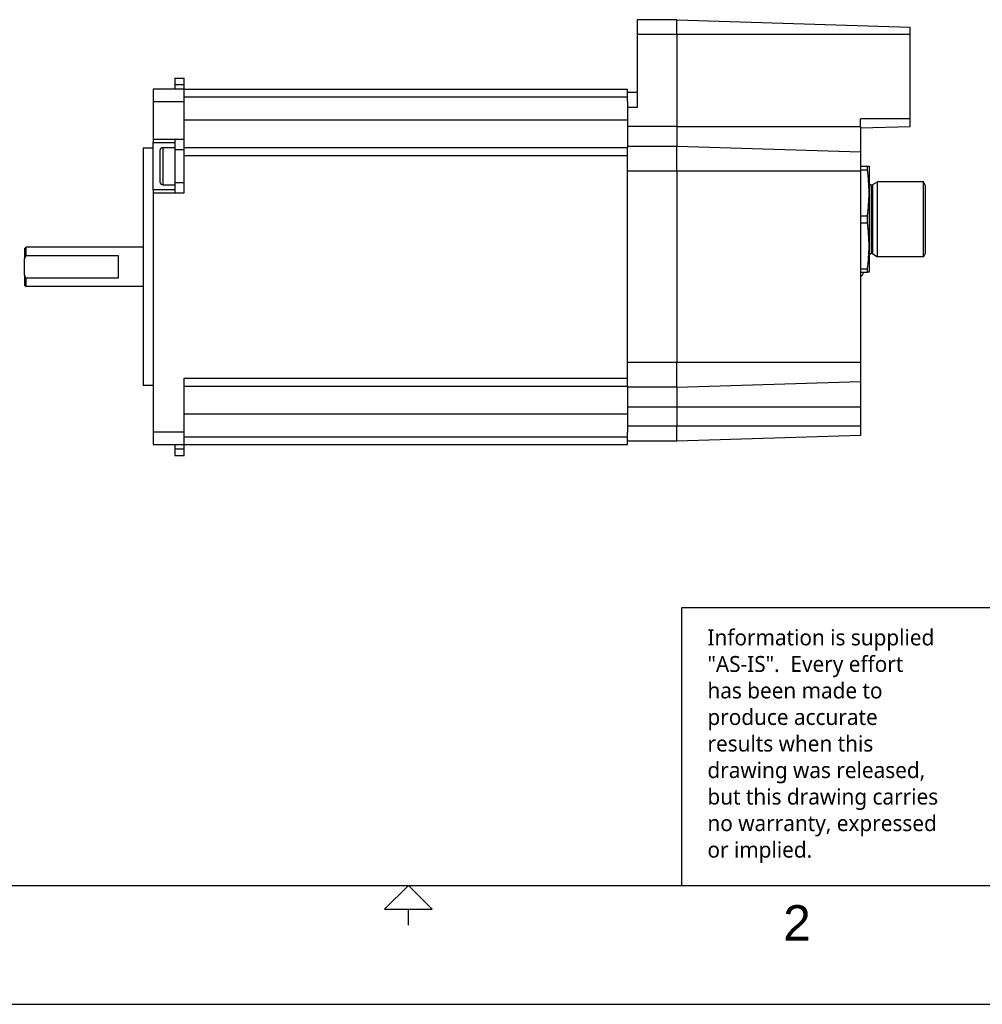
# Model space of a CAD drawing. Extents: x 0 to 21, y 0 to 16.
# Tile 2 of 5: x 8 to 14.1, y 0 to 6.2. Entities that reach past the tile are written whole.
import ezdxf

# ---------------------------------------------------------------- set-up
doc = ezdxf.new("R2010")
doc.units = 0
doc.header["$MEASUREMENT"] = 0
for name, color, linetype in [('CONTINUOUS', 7, 'CONTINUOUS'), ('TANGENT_EDGES', 7, 'CONTINUOUS'), ('VISIBLE', 7, 'CONTINUOUS')]:
    doc.layers.add(name, color=color, linetype=linetype)

# ---------------------------------------------------------------- blocks, each defined once
blk = doc.blocks.new('BLOCK17')
at = {"layer": 'CONTINUOUS'}
for p, q in [((14.25, 2.5021), (12.2228, 2.5021)), ((12.2228, 2.5), (12.2228, 0.75)), ((0.5, 0.75), (20.5, 0.75)), ((10.5, 0.5), (10.5, 0.6)), ((0, 0), (21, 0))]:
    blk.add_line(p, q, dxfattribs=at)
blk.add_lwpolyline([(10.35, 0.6), (10.65, 0.6), (10.5, 0.75), (10.5, 0.75), (10.35, 0.6)], dxfattribs=at)
at = {"layer": 'CONTINUOUS', "attachment_point": 4}
for s, insert, char_height in [('{\\fTrebuchet MS|b0|i0|c0|p0;\\C7;Information is supplied }{\\fTrebuchet MS|b0|i0|c0|p0;\\C7;\\P"AS-IS".  Every effort }{\\fTrebuchet MS|b0|i0|c0|p0;\\C7;\\Phas been made to }{\\fTrebuchet MS|b0|i0|c0|p0;\\C7;\\Pproduce accurate }{\\fTrebuchet MS|b0|i0|c0|p0;\\C7;\\Presults when this}{\\fTrebuchet MS|b0|i0|c0|p0;\\C7;\\Pdrawing was released, }{\\fTrebuchet MS|b0|i0|c0|p0;\\C7;\\Pbut this drawing carries }{\\fTrebuchet MS|b0|i0|c0|p0;\\C7;\\Pno warranty, expressed}{\\fTrebuchet MS|b0|i0|c0|p0;\\C7;\\Por implied.}{\\fMS Shell Dlg|b0|i0|c0|p0;\\C7;\\H0.7826087x;}', (12.3866, 1.629), 0.100466), ('{\\fArial|b0|i0|c0|p0;\\C7;2}{\\fArial|b0|i0|c0|p0;\\C7;}', (12.8645, 0.5137), 0.224044)]:
    blk.add_mtext(s, dxfattribs=dict(at, insert=insert, char_height=char_height))

msp = doc.modelspace()

# ---------------------------------------------------------------- linework, layer by layer
at = {"layer": 'TANGENT_EDGES'}
for p, q in [((12.1931, 6.1213), (11.9436, 6.1213)), ((13.6661, 6.1213), (12.1931, 6.1213)), ((9.0863, 5.8034), (9.0272, 5.8034)), ((9.0863, 5.7271), (11.8816, 5.7271)), ((8.8894, 5.6983), (9.0863, 5.6983)), ((11.9436, 5.6613), (11.8816, 5.6613)), ((9.0863, 5.5822), (11.8816, 5.5822)), ((12.1931, 5.54), (11.8816, 5.54)), ((12.1931, 5.54), (13.3511, 5.54)), ((13.6661, 5.5888), (13.3511, 5.5888)), ((9.0272, 5.4597), (8.8894, 5.4597)), ((8.9524, 5.1723), (8.9524, 5.4085)), ((9.0863, 5.4597), (9.0272, 5.4597)), ((9.0272, 5.395), (9.0863, 5.395)), ((9.0863, 5.3575), (11.8816, 5.3575)), ((12.1931, 5.2588), (11.8816, 5.2588)), ((13.3511, 5.2588), (12.1931, 5.2588)), ((9.0863, 5.1858), (9.0272, 5.1858)), ((13.4219, 4.7385), (13.4219, 5.1715)), ((13.4298, 4.7364), (13.4298, 5.1737)), ((8.8894, 5.1211), (9.0272, 5.1211)), ((9.0272, 5.1211), (9.0863, 5.1211)), ((12.1931, 4.0513), (11.8816, 4.0513)), ((13.3511, 4.0513), (12.1931, 4.0513)), ((9.0863, 3.9525), (11.8816, 3.9525)), ((12.1931, 3.77), (11.8816, 3.77)), ((13.3511, 3.77), (12.1931, 3.77)), ((9.0863, 3.7278), (11.8816, 3.7278)), ((9.0863, 3.6117), (8.8894, 3.6117)), ((12.1931, 3.6488), (11.8816, 3.6488)), ((13.3511, 3.6488), (12.1931, 3.6488)), ((9.0863, 3.583), (11.8816, 3.583)), ((9.0272, 3.5066), (9.0863, 3.5066))]:
    msp.add_line(p, q, dxfattribs=at)
at = {"layer": 'VISIBLE'}
for p, q in [((11.9436, 6.215), (11.9436, 6.1213)), ((12.1931, 6.215), (13.6661, 6.1687)), ((12.1931, 6.215), (11.9436, 6.215)), ((12.1931, 6.1213), (12.1931, 6.215)), ((13.6661, 6.1213), (13.6661, 6.1687)), ((11.9436, 6.1213), (11.9436, 5.6613)), ((12.1931, 6.1213), (12.1931, 5.54)), ((13.6661, 5.5888), (13.6661, 6.1213)), ((9.0272, 5.846), (9.0272, 5.8034)), ((9.0272, 5.846), (9.0863, 5.846)), ((9.0863, 5.8034), (9.0863, 5.846)), ((9.0272, 5.8034), (9.0272, 5.7771)), ((9.0863, 5.7771), (9.0863, 5.8034)), ((9.0863, 5.7771), (8.8894, 5.7771)), ((8.8894, 5.7771), (8.8894, 5.6983)), ((9.0863, 5.7771), (11.8816, 5.7771)), ((9.0863, 5.6983), (9.0863, 5.7771)), ((11.8816, 5.7271), (11.8816, 5.7771)), ((11.9436, 5.755), (11.8816, 5.755)), ((11.8816, 5.698), (11.8816, 5.7271)), ((8.8894, 5.6983), (8.8894, 5.4597)), ((9.0863, 5.4597), (9.0863, 5.6983)), ((11.8816, 5.698), (11.8816, 5.6613)), ((11.8816, 5.6613), (11.8816, 5.54)), ((11.8816, 5.54), (11.8816, 5.5304)), ((12.1931, 5.54), (12.1931, 5.415)), ((13.3511, 5.54), (13.3511, 5.5888)), ((13.3511, 5.5314), (13.6661, 5.5413)), ((13.3511, 5.54), (13.3511, 5.3786)), ((13.6661, 5.5413), (13.6661, 5.5888)), ((11.8816, 5.5304), (11.8816, 5.4154)), ((8.8894, 5.4597), (8.8894, 5.44)), ((8.8894, 5.1408), (8.8894, 5.44)), ((8.8894, 5.44), (9.0272, 5.44)), ((8.9524, 5.4085), (9.0272, 5.4085)), ((9.0272, 5.4597), (9.0272, 5.4597)), ((9.0272, 5.4597), (9.0272, 5.395)), ((9.0863, 5.395), (9.0863, 5.4597)), ((9.0863, 5.4075), (11.8816, 5.4075)), ((11.8816, 5.4154), (11.8816, 5.415)), ((12.1931, 5.415), (11.8816, 5.415)), ((11.8816, 5.415), (11.8816, 5.4075)), ((11.8816, 5.3575), (11.8816, 5.4075)), ((13.3511, 5.3786), (12.1931, 5.415)), ((12.1931, 5.2588), (12.1931, 5.415)), ((8.8264, 5.405), (8.8264, 4.655)), ((8.8894, 5.405), (8.8264, 5.405)), ((8.9327, 5.3888), (8.9327, 5.192)), ((9.0272, 5.395), (9.0272, 5.1858)), ((9.0863, 5.1858), (9.0863, 5.395)), ((11.8816, 3.9525), (11.8816, 5.3575)), ((13.3511, 5.3786), (13.3511, 5.2588)), ((13.3511, 5.2897), (13.3956, 5.2897)), ((13.3956, 5.267), (13.3956, 5.2897)), ((13.3956, 5.2897), (13.4062, 5.2897)), ((13.4062, 5.2897), (13.4062, 5.1223)), ((12.1931, 5.2588), (12.1931, 4.0513)), ((13.3511, 5.267), (13.3956, 5.267)), ((13.3511, 5.2588), (13.3511, 4.0513)), ((8.9524, 5.1723), (9.0272, 5.1723)), ((9.0272, 5.1858), (9.0272, 5.1211)), ((9.0863, 5.1211), (9.0863, 5.1858)), ((13.4298, 5.1737), (13.4602, 5.1912)), ((13.7491, 5.1912), (13.4602, 5.1912)), ((13.4602, 4.7188), (13.4602, 5.1912)), ((13.7491, 4.7188), (13.7491, 5.1912)), ((13.7605, 5.1715), (13.7491, 5.1912)), ((13.7605, 5.1715), (13.7605, 4.7385)), ((9.0272, 5.1408), (8.8894, 5.1408)), ((8.8894, 5.1408), (8.8894, 5.1211)), ((8.8894, 5.1211), (8.8894, 3.6117)), ((9.0272, 5.1211), (9.0272, 5.1211)), ((13.4062, 5.1223), (13.4062, 4.7877)), ((13.3511, 4.9777), (13.3956, 4.9777)), ((13.3956, 4.9323), (13.3956, 4.9777)), ((13.3511, 4.9323), (13.3956, 4.9323)), ((13.4062, 4.7877), (13.4062, 4.6204)), ((8.0787, 4.77), (8.0887, 4.78)), ((8.0787, 4.77), (8.0787, 4.7062)), ((8.0887, 4.7258), (8.0887, 4.78)), ((8.8264, 4.78), (8.0887, 4.78)), ((8.0887, 4.7258), (8.6692, 4.7258)), ((8.6692, 4.7258), (8.6692, 4.5842)), ((13.4298, 4.7364), (13.4602, 4.7188)), ((13.7605, 4.7385), (13.7491, 4.7188)), ((8.0787, 4.6039), (8.0787, 4.7062)), ((13.7491, 4.7188), (13.4602, 4.7188)), ((8.0787, 4.6039), (8.0787, 4.54)), ((8.8264, 4.655), (8.8264, 3.905)), ((13.3511, 4.643), (13.3956, 4.643)), ((13.3511, 4.6204), (13.3956, 4.6204)), ((13.3956, 4.6204), (13.3956, 4.643)), ((13.4062, 4.6204), (13.3956, 4.6204)), ((8.0787, 4.54), (8.0887, 4.53)), ((8.0887, 4.53), (8.0887, 4.5842)), ((8.6692, 4.5842), (8.0887, 4.5842)), ((8.8264, 4.53), (8.0887, 4.53)), ((12.1931, 3.895), (12.1931, 4.0513)), ((13.3511, 4.0513), (13.3511, 3.9314)), ((9.0863, 3.6117), (9.0863, 3.9525)), ((11.8816, 3.9025), (11.8816, 3.9525)), ((12.1931, 3.895), (13.3511, 3.9314)), ((13.3511, 3.9314), (13.3511, 3.77)), ((8.8894, 3.905), (8.8264, 3.905)), ((9.0863, 3.9025), (11.8816, 3.9025)), ((11.8816, 3.9025), (11.8816, 3.895)), ((12.1931, 3.895), (11.8816, 3.895)), ((11.8816, 3.895), (11.8816, 3.8946)), ((11.8816, 3.8946), (11.8816, 3.7796)), ((12.1931, 3.895), (12.1931, 3.77)), ((11.8816, 3.7796), (11.8816, 3.77)), ((11.8816, 3.77), (11.8816, 3.6488)), ((12.1931, 3.77), (12.1931, 3.6488)), ((13.3511, 3.77), (13.3511, 3.6488)), ((8.8894, 3.6117), (8.8894, 3.533)), ((9.0863, 3.533), (9.0863, 3.6117)), ((11.8816, 3.6488), (11.8816, 3.6121)), ((11.8816, 3.583), (11.8816, 3.6121)), ((12.1931, 3.555), (12.1931, 3.6488)), ((13.3511, 3.6488), (13.3511, 3.5914)), ((11.8816, 3.533), (11.8816, 3.583)), ((12.1931, 3.555), (11.8816, 3.555)), ((13.3511, 3.5914), (12.1931, 3.555)), ((8.8894, 3.533), (9.0863, 3.533)), ((9.0272, 3.533), (9.0272, 3.5066)), ((9.0272, 3.5066), (9.0272, 3.464)), ((9.0863, 3.5066), (9.0863, 3.533)), ((9.0863, 3.533), (11.8816, 3.533)), ((9.0863, 3.464), (9.0863, 3.5066)), ((9.0272, 3.464), (9.0863, 3.464))]:
    msp.add_line(p, q, dxfattribs=at)
for centre, radius, start, end in [((8.9524, 5.3888), 0.0197, 90, 180), ((8.9524, 5.192), 0.0197, 180, 270), ((13.4219, 5.1873), 0.0157, 180, 270), ((13.4219, 5.1873), 0.0157, 270, 300), ((13.4219, 4.7227), 0.0157, 90, 180), ((13.4219, 4.7227), 0.0157, 60, 90), ((13.3176, 4.645), 0.061, 303.25643, 336.17362)]:
    msp.add_arc(centre, radius, start, end, dxfattribs=at)
for points in [[(13.4062, 5.1223), (13.4062, 5.1707), (13.4023, 5.2189), (13.3956, 5.267)], [(13.3956, 4.9777), (13.4023, 5.0257), (13.4062, 5.0739), (13.4062, 5.1223)], [(13.4062, 4.7877), (13.4062, 4.8361), (13.4023, 4.8843), (13.3956, 4.9323)], [(13.3956, 4.643), (13.4023, 4.6911), (13.4062, 4.7393), (13.4062, 4.7877)]]:
    msp.add_open_spline(points, degree=3, dxfattribs=at)
for points, weights in [([(8.0787, 4.7062), (8.0828, 4.7156), (8.0887, 4.7258)], [1, 1.04167975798, 1.077802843]), ([(8.0887, 4.5842), (8.0828, 4.5944), (8.0787, 4.6039)], [1.07780284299, 1.04167975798, 1])]:
    msp.add_rational_spline(points, weights, degree=2, dxfattribs=at)

# ---------------------------------------------------------------- block references
at = {"layer": 'CONTINUOUS'}
msp.add_blockref('BLOCK17', (0, 0), dxfattribs=at)

doc.saveas('drawing.dxf')
